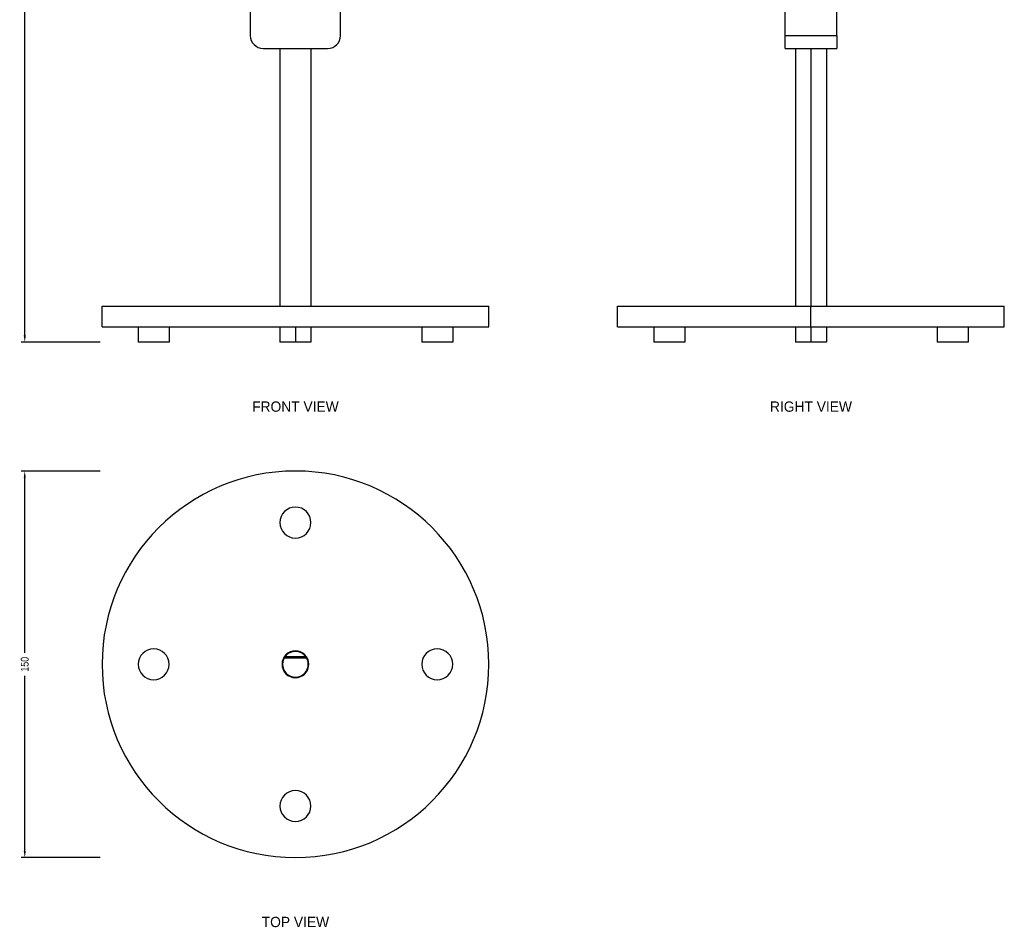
# Model space of a CAD drawing. Header units: millimetres. Extents: x -32 to 350, y -227 to 590.
# Tile 1 of 2: x -32 to 350, y -227 to 125. Entities that reach past the tile are written whole.
import ezdxf
from ezdxf.enums import TextEntityAlignment as Align

# ---------------------------------------------------------------- set-up
doc = ezdxf.new("R2010")
doc.units = ezdxf.units.MM
for name, color, linetype, lineweight in [('ANNOTATION', 8, 'Continuous', 25), ('DIMENSIONS', 2, 'Continuous', 25), ('FRONT_VISIBLE', 7, 'Continuous', 25), ('RIGHT_VISIBLE', 5, 'Continuous', 25), ('TOP_VISIBLE', 3, 'Continuous', 25)]:
    doc.layers.add(name, color=color, linetype=linetype, lineweight=lineweight)
doc.styles.add('OpenSansCondensed-Light', font='OpenSansCondensed-Light.ttf')
doc.dimstyles.new('LUMATREE_DIM', dxfattribs={"dimtxt": 3, "dimasz": 2.6, "dimexe": 1.4, "dimexo": 0.8, "dimgap": 1, "dimtad": 1, "dimdec": 1, "dimcen": 2.5, "dimazin": 3, "dimtfac": 1, "dimtmove": 0, "dimatfit": 3})

# ---------------------------------------------------------------- blocks, each defined once
blk = doc.blocks.new('_CLOSEDFILLED')
at = {"color": 0, "linetype": 'BYBLOCK'}
blk.add_solid([(-1, 0.16), (0, 0), (-1, -0.16)], dxfattribs=at)
blk = doc.blocks.new('*D2')
for p, q in [((-0.8, 520.05), (-31.4, 520.05)), ((-30, 267.53), (-30, 517.45)), ((-30, 2.6), (-30, 252.53)), ((-0.8, 0), (-31.4, 0))]:
    blk.add_line(p, q)
at = {"layer": 'Defpoints'}
for p in [(0, 520.05), (-30, 0), (0, 0)]:
    blk.add_point(p, dxfattribs=at)
at = {"layer": 'DIMENSIONS', "xscale": 2.6, "yscale": 2.6}
for p, rotation in [((-30, 520.05), 90), ((-30, 0), 270)]:
    blk.add_blockref('_CLOSEDFILLED', p, dxfattribs=dict(at, rotation=rotation))
at = {"layer": 'DIMENSIONS', "insert": (-30, 260.03), "char_height": 3, "attachment_point": 5, "rotation": 90, "style": 'OpenSansCondensed-Light'}
blk.add_mtext('520,1', dxfattribs=at)
blk = doc.blocks.new('*D3')
for p, q in [((-0.8, -50), (-31.4, -50)), ((-30, -120.5), (-30, -52.6)), ((-30, -197.4), (-30, -129.5)), ((-0.8, -200), (-31.4, -200))]:
    blk.add_line(p, q)
at = {"layer": 'Defpoints'}
for p in [(0, -50), (-30, -200), (0, -200)]:
    blk.add_point(p, dxfattribs=at)
at = {"layer": 'DIMENSIONS', "xscale": 2.6, "yscale": 2.6}
for p, rotation in [((-30, -50), 90), ((-30, -200), 270)]:
    blk.add_blockref('_CLOSEDFILLED', p, dxfattribs=dict(at, rotation=rotation))
at = {"layer": 'DIMENSIONS', "insert": (-30, -125), "char_height": 3, "attachment_point": 5, "rotation": 90, "style": 'OpenSansCondensed-Light'}
blk.add_mtext('150', dxfattribs=at)

msp = doc.modelspace()

# ---------------------------------------------------------------- linework, layer by layer
at = {"layer": 'FRONT_VISIBLE'}
for p, q in [((57.5, 514), (57.5, 119)), ((92.5, 119), (92.5, 514)), ((62.5, 114), (87.5, 114)), ((69, 114), (69, 14)), ((81, 114), (81, 14)), ((0, 6), (0, 14)), ((150, 6), (150, 14)), ((14, 6), (14, 0)), ((26, 6), (26, 0)), ((69, 6), (69, 0)), ((75, 6), (75, 0)), ((81, 6), (81, 0)), ((124, 6), (124, 0)), ((136, 6), (136, 0))]:
    msp.add_line(p, q, dxfattribs=at)
for points in [[(0, 14), (1.88, 14), (7.43, 14), (16.36, 14), (28.24, 14), (42.46, 14), (58.31, 14), (75, 14), (91.69, 14), (107.54, 14), (121.76, 14), (133.64, 14), (142.57, 14), (148.12, 14), (150, 14)], [(0, 6), (1.88, 6), (7.43, 6), (16.36, 6), (28.24, 6), (42.46, 6), (58.31, 6), (75, 6), (91.69, 6), (107.54, 6), (121.76, 6), (133.64, 6), (142.57, 6), (148.12, 6), (150, 6)], [(26, 0), (25.85, 0), (25.41, 0), (24.69, 0), (23.74, 0), (22.6, 0), (21.34, 0), (20, 0), (18.66, 0), (17.4, 0), (16.26, 0), (15.31, 0), (14.59, 0), (14.15, 0), (14, 0)], [(75, 0), (74.33, 0), (73.66, 0), (73.02, 0), (72.4, 0), (71.81, 0), (71.26, 0), (70.76, 0), (70.31, 0), (69.92, 0), (69.59, 0), (69.34, 0), (69.15, 0), (69.04, 0), (69, 0)], [(81, 0), (80.96, 0), (80.85, 0), (80.66, 0), (80.41, 0), (80.08, 0), (79.69, 0), (79.24, 0), (78.74, 0), (78.19, 0), (77.6, 0), (76.98, 0), (76.34, 0), (75.67, 0), (75, 0)], [(136, 0), (135.85, 0), (135.41, 0), (134.69, 0), (133.74, 0), (132.6, 0), (131.34, 0), (130, 0), (128.66, 0), (127.4, 0), (126.26, 0), (125.31, 0), (124.59, 0), (124.15, 0), (124, 0)]]:
    msp.add_lwpolyline(points, dxfattribs=at)
for centre, start, end in [((62.5, 119), 180, 270), ((87.5, 119), 270, 0)]:
    msp.add_arc(centre, 5, start, end, dxfattribs=at)
at = {"layer": 'RIGHT_VISIBLE'}
for p, q in [((265, 119), (265, 514)), ((285, 119), (285, 514)), ((265, 119), (285, 119)), ((265, 114), (285, 114)), ((269, 114), (269, 14)), ((275, 114), (275, 14)), ((281, 114), (281, 14)), ((200, 6), (200, 14)), ((275, 6), (275, 14)), ((350, 6), (350, 14)), ((214, 6), (214, 0)), ((226, 6), (226, 0)), ((269, 6), (269, 0)), ((275, 6), (275, 0)), ((281, 6), (281, 0)), ((324, 6), (324, 0)), ((336, 6), (336, 0))]:
    msp.add_line(p, q, dxfattribs=at)
for points in [[(265, 114), (265, 114.03), (265, 114.13), (265, 114.28), (265, 114.5), (265, 114.77), (265, 115.09), (265, 115.46), (265, 115.88), (265, 116.34), (265, 116.83), (265, 117.35), (265, 117.89), (265, 118.44), (265, 119)], [(285, 119), (285, 118.44), (285, 117.89), (285, 117.35), (285, 116.83), (285, 116.34), (285, 115.88), (285, 115.46), (285, 115.09), (285, 114.77), (285, 114.5), (285, 114.28), (285, 114.13), (285, 114.03), (285, 114)], [(200, 14), (200.47, 14), (201.88, 14), (204.21, 14), (207.43, 14), (211.5, 14), (216.36, 14), (221.97, 14), (228.24, 14), (235.1, 14), (242.46, 14), (250.23, 14), (258.31, 14), (266.6, 14), (275, 14)], [(275, 14), (283.4, 14), (291.69, 14), (299.77, 14), (307.54, 14), (314.9, 14), (321.76, 14), (328.03, 14), (333.64, 14), (338.5, 14), (342.57, 14), (345.79, 14), (348.12, 14), (349.53, 14), (350, 14)], [(200, 6), (200.47, 6), (201.88, 6), (204.21, 6), (207.43, 6), (211.5, 6), (216.36, 6), (221.97, 6), (228.24, 6), (235.1, 6), (242.46, 6), (250.23, 6), (258.31, 6), (266.6, 6), (275, 6)], [(275, 6), (283.4, 6), (291.69, 6), (299.77, 6), (307.54, 6), (314.9, 6), (321.76, 6), (328.03, 6), (333.64, 6), (338.5, 6), (342.57, 6), (345.79, 6), (348.12, 6), (349.53, 6), (350, 6)], [(226, 0), (225.85, 0), (225.41, 0), (224.69, 0), (223.74, 0), (222.6, 0), (221.34, 0), (220, 0), (218.66, 0), (217.4, 0), (216.26, 0), (215.31, 0), (214.59, 0), (214.15, 0), (214, 0)], [(275, 0), (274.33, 0), (273.66, 0), (273.02, 0), (272.4, 0), (271.81, 0), (271.26, 0), (270.76, 0), (270.31, 0), (269.92, 0), (269.59, 0), (269.34, 0), (269.15, 0), (269.04, 0), (269, 0)], [(281, 0), (280.96, 0), (280.85, 0), (280.66, 0), (280.41, 0), (280.08, 0), (279.69, 0), (279.24, 0), (278.74, 0), (278.19, 0), (277.6, 0), (276.98, 0), (276.34, 0), (275.67, 0), (275, 0)], [(336, 0), (335.85, 0), (335.41, 0), (334.69, 0), (333.74, 0), (332.6, 0), (331.34, 0), (330, 0), (328.66, 0), (327.4, 0), (326.26, 0), (325.31, 0), (324.59, 0), (324.15, 0), (324, 0)]]:
    msp.add_lwpolyline(points, dxfattribs=at)
at = {"layer": 'TOP_VISIBLE'}
for p, q in [((71, -122), (79, -122)), ((79.39, -122.6), (70.61, -122.6))]:
    msp.add_line(p, q, dxfattribs=at)
for centre, radius, start, end in [((75, -125), 75, 0, 180), ((75, -70), 6, 90, 270), ((75, -70), 6, 270, 90), ((20, -125), 6, 0, 180), ((75, -125), 5.2, 0, 180), ((75, -125), 5, 0, 180), ((130, -125), 6, 0, 180), ((75, -125), 75, 180, 0), ((20, -125), 6, 180, 360), ((75, -125), 5.2, 180, 360), ((75, -125), 5, 180, 0), ((130, -125), 6, 180, 360), ((75, -180), 6, 90, 270), ((75, -180), 6, 270, 90)]:
    msp.add_arc(centre, radius, start, end, dxfattribs=at)

# ---------------------------------------------------------------- texts
at = {"layer": 'ANNOTATION'}
for s, p in [('FRONT VIEW', (75, -25)), ('RIGHT VIEW', (275, -25)), ('TOP VIEW', (75, -225))]:
    msp.add_text(s, height=4, dxfattribs=at).set_placement(p, align=Align.MIDDLE_CENTER)

# ---------------------------------------------------------------- dimensions: what is measured, and where the dimension line sits
at = {"layer": 'DIMENSIONS'}
for base, p1, p2, picture, middle in [((-30, 0), (0, 0), (0, 520.0526), '*D2', (-30, 260.0263)), ((-30, -200), (0, -200), (0, -50), '*D3', (-30, -125))]:
    dim = msp.add_linear_dim(base=base, p1=p1, p2=p2, angle=90, dimstyle='LUMATREE_DIM', dxfattribs=at)
    dim.commit()
    dim.dimension.update_dxf_attribs({"geometry": picture, "text_midpoint": middle})

doc.saveas('drawing.dxf')
